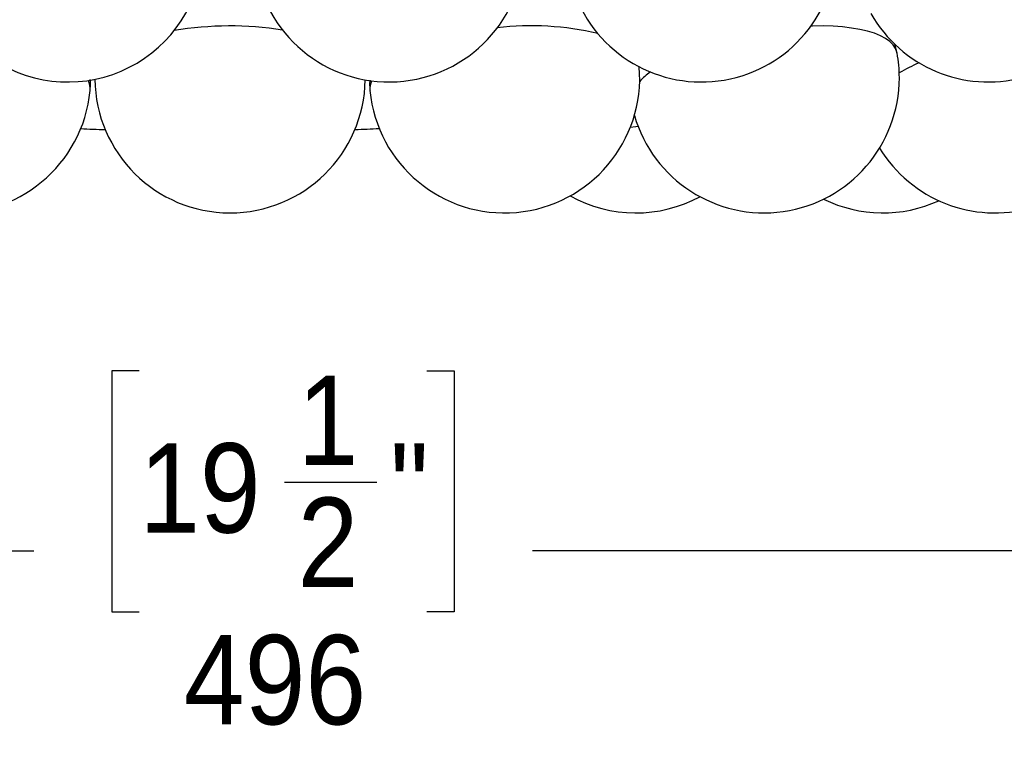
# Model space of a CAD drawing. Extents: x 0 to 297, y 0 to 420.
# Tile 12 of 24: x 88 to 117, y 192 to 213. Entities that reach past the tile are written whole.
import ezdxf

# ---------------------------------------------------------------- set-up
doc = ezdxf.new("R2010")
doc.units = 0
doc.linetypes.add('SLD-SOLIDO', pattern=[0])
doc.layers.get('0').update_dxf_attribs({"linetype": 'CONTINUOUS'})
doc.layers.add('FORMAT', color=7, linetype='SLD-SOLIDO')
doc.styles.add('SLDTEXTSTYLE3', font='GOTHIC.TTF', dxfattribs={"width": 0.913})
doc.dimstyles.new('SLDDIMSTYLE0', dxfattribs={"dimtxt": 2.645833, "dimasz": 3, "dimexe": 0, "dimexo": 0.0625, "dimgap": 0.661458, "dimtad": 0, "dimdec": 0, "dimlfac": 5, "dimrnd": 1e-09, "dimzin": 12, "dimtxsty": 'SLDTEXTSTYLE3', "dimsah": 1, "dimcen": 0.09, "dimazin": 3, "dimtfac": 1, "dimtdec": 0, "dimtofl": 0, "dimtmove": 0, "dimatfit": 3, "dimtolj": 1, "dimtzin": 12})

# ---------------------------------------------------------------- blocks, each defined once
blk = doc.blocks.new('_D')
at = {"layer": 'FORMAT', "color": 7}
for p, q in [((44.213, 226.168), (44.213, 196.555)), ((143.359, 226.168), (143.359, 196.555)), ((91.119, 202.885), (90.314, 202.885)), ((90.314, 202.885), (90.314, 195.752)), ((99.634, 202.885), (100.439, 202.885)), ((100.439, 202.885), (100.439, 195.752)), ((95.418, 199.591), (98.152, 199.591)), ((44.213, 197.555), (87.998, 197.555)), ((143.359, 197.555), (102.755, 197.555)), ((90.314, 195.752), (91.119, 195.752)), ((100.439, 195.752), (99.634, 195.752))]:
    blk.add_line(p, q, dxfattribs=at)
for points in [[(44.213, 197.555), (47.213, 197.055), (47.213, 198.055)], [(143.359, 197.555), (140.359, 198.055), (140.359, 197.055)]]:
    blk.add_solid(points, dxfattribs=at)
at = {"layer": 'FORMAT', "color": 7, "attachment_point": 1, "style": 'SLDTEXTSTYLE3'}
for s, insert, char_height in [('1', (95.808, 202.737), 2.646), ('19', (91.119, 200.74), 2.6458), ('"', (98.542, 200.74), 2.646), ('2', (95.808, 199.131), 2.646), ('496', (92.444, 195.067), 2.6458)]:
    blk.add_mtext(s, dxfattribs=dict(at, insert=insert, char_height=char_height))

msp = doc.modelspace()

# ---------------------------------------------------------------- linework, layer by layer
at = {"color": 1, "linetype": 'SLD-SOLIDO', "flags": 128}
for points in [[(113.544, 212.287), (113.539, 212.308), (113.498, 212.42), (113.428, 212.525), (113.329, 212.623), (113.203, 212.714), (113.05, 212.795), (112.872, 212.868), (112.67, 212.931), (112.445, 212.983), (112.199, 213.025), (111.934, 213.056), (111.652, 213.076), (111.354, 213.085), (111.044, 213.082), (110.995, 213.081)], [(105.881, 210.112), (105.816, 210.104), (105.649, 210.085)]]:
    msp.add_lwpolyline(points, dxfattribs=at)
at = {"color": 7, "linetype": 'SLD-SOLIDO'}
for centre, start, end in [((89.015, 215.428), 173.1111, 353.1111), ((98.513, 215.428), 186.8213, 0), ((107.756, 215.428), 199.4739, 0), ((116.246, 215.428), 209.6195, 0), ((109.611, 211.555), 0, 10.5429), ((85.686, 211.555), 174.5567, 354.5567), ((101.929, 211.555), 185.4699, 4.6195), ((109.611, 211.555), 196.2036, 0), ((116.441, 211.555), 211.3899, 0), ((93.808, 211.555), 180.6688, 359.0907), ((105.813, 211.555), 240.9533, 298.3434), ((113.123, 211.555), 243.9655, 294.5023)]:
    msp.add_arc(centre, 4, start, end, dxfattribs=at)
at = {"color": 1, "linetype": 'SLD-SOLIDO'}
for centre, radius, start, end in [((93.812, 203.119), 9.967, 81.0563, 99.579), ((102.727, 204.622), 8.469, 76.6018, 96.8718), ((117.298, 205.248), 7.428, 114.7102, 119.7782), ((107.54, 209.941), 2.204, 125.9742, 136.999), ((89.047, 211.225), 0.622, 355.3903, 23.5757), ((98.552, 211.226), 0.606, 157.0485, 184.9701), ((90.111, 220.497), 10.473, 266.0606, 270.0084), ((97.427, 220.521), 10.497, 270.4199, 274.3412)]:
    msp.add_arc(centre, radius, start, end, dxfattribs=at)
at = {"color": 7, "linetype": 'SLD-SOLIDO'}
for points, knots in [([(113.541, 212.286), (113.535, 212.322), (113.52, 212.414), (113.49, 212.502), (113.472, 212.556)], [0, 0, 0, 0, 0.389613, 1, 1, 1, 1]), ([(89.665, 211.175), (89.67, 211.225), (89.681, 211.332), (89.675, 211.439), (89.671, 211.497)], [0, 0, 0, 0, 0.4596744, 1, 1, 1, 1]), ([(97.942, 211.479), (97.941, 211.47), (97.932, 211.381), (97.935, 211.277), (97.948, 211.185), (97.949, 211.173)], [0, 0, 0, 0, 0.0945126, 0.8760162, 1, 1, 1, 1])]:
    msp.add_open_spline(points, degree=3, knots=knots, dxfattribs=at)

# ---------------------------------------------------------------- dimensions: what is measured, and where the dimension line sits
at = {"layer": 'FORMAT', "color": 7}
dim = msp.add_linear_dim(base=(44.213, 197.555), p1=(143.359, 227.168), p2=(44.213, 227.168), dimstyle='SLDDIMSTYLE0', dxfattribs=at)
dim.commit()
dim.dimension.update_dxf_attribs({"geometry": '_D', "text_midpoint": (95.376, 197.555), "dimtype": 160})

doc.saveas('drawing.dxf')
